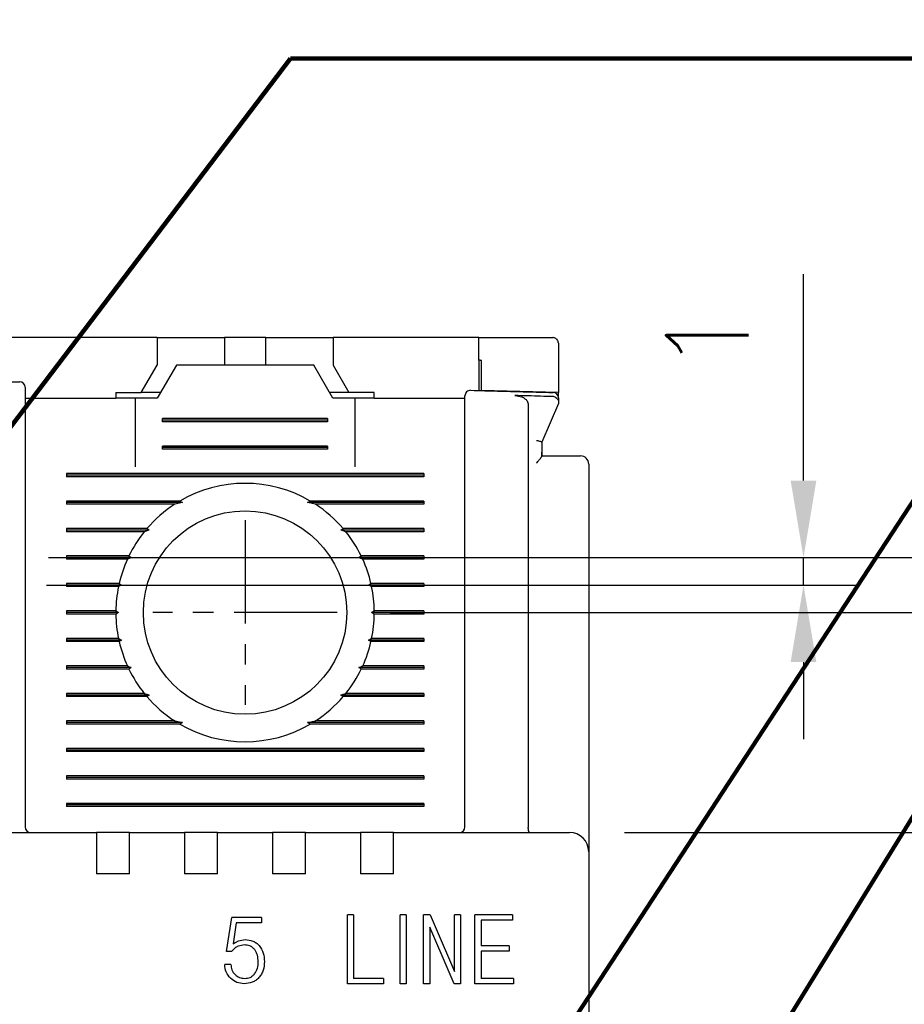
# Model space of a CAD drawing. Extents: x 2148 to 5237, y -907 to 1442.
# Tile 21 of 28: x 4703 to 4735, y 1314 to 1350. Entities that reach past the tile are written whole.
import ezdxf

# ---------------------------------------------------------------- set-up
doc = ezdxf.new("R2010")
doc.units = 0
doc.header["$LTSCALE"] = 3
doc.header["$MEASUREMENT"] = 0
doc.linetypes.add('CENTER', pattern=[2, 1.25, -0.25, 0.25, -0.25])
doc.layers.get('0').update_dxf_attribs({"linetype": 'CONTINUOUS'})
doc.layers.get('Defpoints').update_dxf_attribs({"linetype": 'CONTINUOUS'})
doc.layers.add('cen', color=1, linetype='CENTER')
doc.layers.add('di', color=3, linetype='CONTINUOUS')
doc.styles.add('KIM', font='ROMANS.shx', dxfattribs={"height": 5, "bigfont": 'GSG1.shx'})
doc.styles.get("Standard").update_dxf_attribs({"font": 'romans.shx', "height": 3, "bigfont": 'ghs.shx'})
doc.dimstyles.get("Standard").update_dxf_attribs({"dimtxt": 0.18, "dimasz": 0.18, "dimexe": 0.18, "dimexo": 0.0625, "dimgap": 0.09, "dimtad": 0, "dimtih": 1, "dimtoh": 1, "dimdec": 4, "dimzin": 0, "dimdsep": 46, "dimtxsty": 'Standard', "dimcen": 0.09, "dimadec": 0, "dimazin": 0, "dimtfac": 1, "dimtdec": 4, "dimtofl": 0, "dimtmove": 0, "dimatfit": 3, "dimfxl": 0, "dimtolj": 1, "dimtzin": 0, "dimarcsym": 0})
doc.dimstyles.new('STANDARD$0', dxfattribs={"dimtxt": 5, "dimasz": 5, "dimexe": 1, "dimexo": 2, "dimgap": 2, "dimtad": 1, "dimdec": 4, "dimzin": 12, "dimdsep": 46, "dimtxsty": 'KIM', "dimcen": -1, "dimdle": 0.1, "dimadec": 0, "dimazin": 0, "dimtfac": 1, "dimtdec": 4, "dimtmove": 0, "dimatfit": 3, "dimfxl": 0, "dimtolj": 1, "dimtzin": 0, "dimarcsym": 0})

# ---------------------------------------------------------------- blocks, each defined once
blk = doc.blocks.new('*D132')
at = {"layer": 'Defpoints', "color": 0}
for p in [(4714.219, 1328.737), (4714.219, 1248.737), (4760.705, 1248.737)]:
    blk.add_point(p, dxfattribs=at)
at = {"layer": 'di'}
for p, q in [((4716.219, 1328.737), (4762.705, 1328.737)), ((4760.705, 1325.937), (4760.705, 1251.537)), ((4716.219, 1248.737), (4762.705, 1248.737))]:
    blk.add_line(p, q, dxfattribs=at)
for points in [[(4760.238, 1325.937), (4761.172, 1325.937), (4760.705, 1328.737)], [(4760.238, 1251.537), (4761.172, 1251.537), (4760.705, 1248.737)]]:
    blk.add_solid(points, dxfattribs=at)
at = {"layer": 'di', "insert": (4757.205, 1288.737), "char_height": 3, "attachment_point": 5, "rotation": 90}
blk.add_mtext('\\A1;80', dxfattribs=at)
blk = doc.blocks.new('*D133')
at = {"layer": 'Defpoints', "color": 0}
for p in [(4722.743, 1320.737), (4722.743, 1256.737), (4750.705, 1256.737)]:
    blk.add_point(p, dxfattribs=at)
at = {"layer": 'di'}
for p, q in [((4724.743, 1320.737), (4752.705, 1320.737)), ((4750.705, 1317.937), (4750.705, 1259.537)), ((4724.743, 1256.737), (4752.705, 1256.737))]:
    blk.add_line(p, q, dxfattribs=at)
for points in [[(4750.238, 1317.937), (4751.172, 1317.937), (4750.705, 1320.737)], [(4750.238, 1259.537), (4751.172, 1259.537), (4750.705, 1256.737)]]:
    blk.add_solid(points, dxfattribs=at)
at = {"layer": 'di', "insert": (4747.205, 1288.737), "char_height": 3, "attachment_point": 5, "rotation": 90}
blk.add_mtext('\\A1;64', dxfattribs=at)
blk = doc.blocks.new('*D157')
at = {"layer": 'Defpoints', "color": 0}
for p in [(4701.798, 1330.737), (4701.719, 1246.737), (4771.154, 1246.737)]:
    blk.add_point(p, dxfattribs=at)
at = {"layer": 'di'}
for p, q in [((4703.798, 1330.737), (4773.154, 1330.737)), ((4771.154, 1327.937), (4771.154, 1249.537)), ((4703.719, 1246.737), (4773.154, 1246.737))]:
    blk.add_line(p, q, dxfattribs=at)
for points in [[(4770.687, 1327.937), (4771.62, 1327.937), (4771.154, 1330.737)], [(4770.687, 1249.537), (4771.62, 1249.537), (4771.154, 1246.737)]]:
    blk.add_solid(points, dxfattribs=at)
at = {"layer": 'di', "insert": (4767.654, 1288.737), "char_height": 3, "attachment_point": 5, "rotation": 90}
blk.add_mtext('\\A1;84', dxfattribs=at)
blk = doc.blocks.new('*D145')
at = {"layer": 'Defpoints', "color": 0}
for p in [(4701.798, 1330.737), (4701.719, 1329.737), (4731.256, 1329.737)]:
    blk.add_point(p, dxfattribs=at)
at = {"layer": 'di'}
for p, q in [((4731.256, 1333.537), (4731.256, 1341.051)), ((4703.798, 1330.737), (4733.256, 1330.737)), ((4731.256, 1329.737), (4731.256, 1330.737)), ((4703.719, 1329.737), (4733.256, 1329.737)), ((4731.256, 1326.937), (4731.256, 1324.137))]:
    blk.add_line(p, q, dxfattribs=at)
for points in [[(4730.789, 1333.537), (4731.723, 1333.537), (4731.256, 1330.737)], [(4730.789, 1326.937), (4731.723, 1326.937), (4731.256, 1329.737)]]:
    blk.add_solid(points, dxfattribs=at)
at = {"layer": 'di', "insert": (4727.756, 1338.694), "char_height": 3, "attachment_point": 5, "rotation": 90}
blk.add_mtext('\\A1;1', dxfattribs=at)

msp = doc.modelspace()

# ---------------------------------------------------------------- linework, layer by layer
for p, q in [((4707.743, 1338.737), (4702.443, 1338.737)), ((4707.743, 1338.737), (4707.743, 1337.737)), ((4707.743, 1338.737), (4709.693, 1338.737)), ((4709.693, 1338.737), (4710.193, 1338.737)), ((4710.193, 1338.737), (4710.193, 1337.737)), ((4711.693, 1338.737), (4710.193, 1338.737)), ((4711.693, 1337.737), (4711.693, 1338.737)), ((4711.693, 1338.737), (4712.193, 1338.737)), ((4712.193, 1338.737), (4714.143, 1338.737)), ((4714.143, 1338.737), (4714.143, 1337.737)), ((4719.443, 1338.737), (4714.143, 1338.737)), ((4719.443, 1337.913), (4719.443, 1338.737)), ((4722.343, 1338.537), (4722.343, 1336.737)), ((4707.165, 1336.737), (4707.743, 1337.737)), ((4708.443, 1337.737), (4707.75, 1336.537)), ((4713.443, 1337.737), (4708.443, 1337.737)), ((4714.135, 1336.537), (4713.443, 1337.737)), ((4714.143, 1337.737), (4714.72, 1336.737)), ((4719.443, 1337.913), (4719.443, 1336.813)), ((4719.543, 1336.811), (4719.543, 1337.911)), ((4706.243, 1336.737), (4706.243, 1336.537)), ((4706.243, 1336.737), (4707.165, 1336.737)), ((4707.865, 1336.737), (4707.165, 1336.737)), ((4714.72, 1336.737), (4714.02, 1336.737)), ((4715.643, 1336.737), (4714.72, 1336.737)), ((4715.643, 1336.537), (4715.643, 1336.737)), ((4722.343, 1336.737), (4719.543, 1336.811)), ((4722.343, 1336.593), (4722.343, 1336.737)), ((4702.943, 1336.537), (4706.243, 1336.537)), ((4706.943, 1336.537), (4706.243, 1336.537)), ((4706.943, 1336.537), (4706.943, 1334.037)), ((4707.75, 1336.537), (4706.943, 1336.537)), ((4714.943, 1336.537), (4714.135, 1336.537)), ((4715.643, 1336.537), (4714.943, 1336.537)), ((4714.943, 1334.037), (4714.943, 1336.537)), ((4715.643, 1336.537), (4718.943, 1336.537)), ((4721.243, 1336.299), (4721.243, 1320.923)), ((4722.343, 1336.337), (4721.743, 1334.937)), ((4702.943, 1336.049), (4702.943, 1320.937)), ((4707.943, 1335.679), (4707.943, 1335.795)), ((4713.943, 1335.795), (4707.943, 1335.795)), ((4713.943, 1335.737), (4707.943, 1335.737)), ((4713.943, 1335.679), (4707.943, 1335.679)), ((4713.943, 1335.795), (4713.943, 1335.679)), ((4718.943, 1320.937), (4718.943, 1335.738)), ((4721.743, 1334.937), (4721.743, 1334.57)), ((4721.743, 1334.937), (4721.743, 1334.937)), ((4707.943, 1334.679), (4707.943, 1334.795)), ((4713.943, 1334.795), (4707.943, 1334.795)), ((4713.943, 1334.737), (4707.943, 1334.737)), ((4713.943, 1334.679), (4707.943, 1334.679)), ((4713.943, 1334.795), (4713.943, 1334.679)), ((4721.743, 1334.57), (4721.743, 1334.423)), ((4721.743, 1334.423), (4721.741, 1334.423)), ((4721.743, 1334.437), (4722.743, 1334.437)), ((4704.443, 1333.795), (4704.443, 1333.679)), ((4717.443, 1333.795), (4704.443, 1333.795)), ((4717.443, 1333.795), (4717.443, 1333.679)), ((4723.443, 1334.137), (4723.443, 1320.864)), ((4717.443, 1333.737), (4704.443, 1333.737)), ((4717.443, 1333.679), (4704.443, 1333.679)), ((4708.571, 1332.795), (4704.443, 1332.795)), ((4704.443, 1332.795), (4704.443, 1332.679)), ((4708.671, 1332.737), (4704.443, 1332.737)), ((4708.671, 1332.737), (4708.384, 1332.679)), ((4708.571, 1332.795), (4708.671, 1332.737)), ((4713.214, 1332.737), (4713.314, 1332.795)), ((4717.443, 1332.737), (4713.214, 1332.737)), ((4713.502, 1332.679), (4713.214, 1332.737)), ((4717.443, 1332.795), (4713.314, 1332.795)), ((4717.443, 1332.795), (4717.443, 1332.679)), ((4708.384, 1332.679), (4704.443, 1332.679)), ((4717.443, 1332.679), (4713.502, 1332.679)), ((4707.373, 1331.795), (4704.443, 1331.795)), ((4704.443, 1331.795), (4704.443, 1331.679)), ((4707.456, 1331.737), (4704.443, 1331.737)), ((4707.278, 1331.679), (4704.443, 1331.679)), ((4717.443, 1331.737), (4714.43, 1331.737)), ((4717.443, 1331.795), (4714.512, 1331.795)), ((4717.443, 1331.679), (4714.608, 1331.679)), ((4717.443, 1331.795), (4717.443, 1331.679)), ((4708.543, 1331.537), (4708.543, 1331.553)), ((4713.342, 1331.553), (4713.343, 1331.537)), ((4706.717, 1330.795), (4704.443, 1330.795)), ((4704.443, 1330.795), (4704.443, 1330.679)), ((4706.8, 1330.737), (4704.443, 1330.737)), ((4706.663, 1330.679), (4704.443, 1330.679)), ((4717.443, 1330.737), (4715.085, 1330.737)), ((4717.443, 1330.795), (4715.168, 1330.795)), ((4717.443, 1330.679), (4715.223, 1330.679)), ((4717.443, 1330.795), (4717.443, 1330.679)), ((4706.363, 1329.795), (4704.443, 1329.795)), ((4704.443, 1329.795), (4704.443, 1329.679)), ((4706.453, 1329.737), (4704.443, 1329.737)), ((4706.338, 1329.679), (4704.443, 1329.679)), ((4706.453, 1329.737), (4706.338, 1329.679)), ((4706.363, 1329.795), (4706.453, 1329.737)), ((4715.433, 1329.737), (4715.522, 1329.795)), ((4715.547, 1329.679), (4715.433, 1329.737)), ((4717.443, 1329.737), (4715.433, 1329.737)), ((4717.443, 1329.795), (4715.522, 1329.795)), ((4717.443, 1329.679), (4715.547, 1329.679)), ((4717.443, 1329.795), (4717.443, 1329.679)), ((4706.243, 1328.795), (4704.443, 1328.795)), ((4704.443, 1328.795), (4704.443, 1328.679)), ((4706.243, 1328.795), (4706.343, 1328.737)), ((4715.543, 1328.737), (4715.642, 1328.795)), ((4717.443, 1328.795), (4715.642, 1328.795)), ((4717.443, 1328.795), (4717.443, 1328.679)), ((4706.343, 1328.737), (4704.443, 1328.737)), ((4706.243, 1328.679), (4704.443, 1328.679)), ((4706.343, 1328.737), (4706.243, 1328.679)), ((4715.642, 1328.679), (4715.543, 1328.737)), ((4717.443, 1328.737), (4715.543, 1328.737)), ((4717.443, 1328.679), (4715.642, 1328.679)), ((4706.338, 1327.795), (4704.443, 1327.795)), ((4704.443, 1327.795), (4704.443, 1327.679)), ((4706.453, 1327.737), (4704.443, 1327.737)), ((4706.338, 1327.795), (4706.453, 1327.737)), ((4706.453, 1327.737), (4706.363, 1327.679)), ((4715.433, 1327.737), (4715.547, 1327.795)), ((4717.443, 1327.737), (4715.433, 1327.737)), ((4715.522, 1327.679), (4715.433, 1327.737)), ((4717.443, 1327.795), (4715.547, 1327.795)), ((4717.443, 1327.795), (4717.443, 1327.679)), ((4706.363, 1327.679), (4704.443, 1327.679)), ((4717.443, 1327.679), (4715.522, 1327.679)), ((4706.663, 1326.795), (4704.443, 1326.795)), ((4704.443, 1326.795), (4704.443, 1326.679)), ((4706.8, 1326.737), (4704.443, 1326.737)), ((4706.717, 1326.679), (4704.443, 1326.679)), ((4717.443, 1326.737), (4715.085, 1326.737)), ((4717.443, 1326.679), (4715.168, 1326.679)), ((4717.443, 1326.795), (4715.223, 1326.795)), ((4717.443, 1326.795), (4717.443, 1326.679)), ((4708.542, 1325.921), (4708.543, 1325.937)), ((4713.343, 1325.937), (4713.343, 1325.921)), ((4707.278, 1325.795), (4704.443, 1325.795)), ((4704.443, 1325.795), (4704.443, 1325.679)), ((4707.456, 1325.737), (4704.443, 1325.737)), ((4707.373, 1325.679), (4704.443, 1325.679)), ((4717.443, 1325.737), (4714.43, 1325.737)), ((4717.443, 1325.679), (4714.512, 1325.679)), ((4717.443, 1325.795), (4714.608, 1325.795)), ((4717.443, 1325.795), (4717.443, 1325.679)), ((4708.384, 1324.795), (4704.443, 1324.795)), ((4704.443, 1324.795), (4704.443, 1324.679)), ((4708.671, 1324.737), (4704.443, 1324.737)), ((4708.571, 1324.679), (4704.443, 1324.679)), ((4708.384, 1324.795), (4708.671, 1324.737)), ((4708.671, 1324.737), (4708.571, 1324.679)), ((4713.214, 1324.737), (4713.502, 1324.795)), ((4713.314, 1324.679), (4713.214, 1324.737)), ((4717.443, 1324.737), (4713.214, 1324.737)), ((4717.443, 1324.679), (4713.314, 1324.679)), ((4717.443, 1324.795), (4713.502, 1324.795)), ((4717.443, 1324.795), (4717.443, 1324.679)), ((4704.443, 1323.795), (4704.443, 1323.679)), ((4717.443, 1323.795), (4704.443, 1323.795)), ((4717.443, 1323.795), (4717.443, 1323.679)), ((4717.443, 1323.737), (4704.443, 1323.737)), ((4717.443, 1323.679), (4704.443, 1323.679)), ((4704.443, 1322.795), (4704.443, 1322.679)), ((4717.443, 1322.795), (4704.443, 1322.795)), ((4717.443, 1322.737), (4704.443, 1322.737)), ((4717.443, 1322.795), (4717.443, 1322.679)), ((4717.443, 1322.679), (4704.443, 1322.679)), ((4704.443, 1321.795), (4704.443, 1321.679)), ((4717.443, 1321.795), (4704.443, 1321.795)), ((4717.443, 1321.737), (4704.443, 1321.737)), ((4717.443, 1321.679), (4704.443, 1321.679)), ((4717.443, 1321.795), (4717.443, 1321.679)), ((4721.243, 1320.923), (4721.243, 1320.921)), ((4691.343, 1320.737), (4705.543, 1320.737)), ((4705.543, 1320.737), (4705.543, 1320.045)), ((4706.743, 1320.737), (4705.543, 1320.737)), ((4706.743, 1320.737), (4708.743, 1320.737)), ((4706.743, 1320.045), (4706.743, 1320.737)), ((4708.743, 1320.737), (4708.743, 1320.045)), ((4709.943, 1320.737), (4708.743, 1320.737)), ((4709.943, 1320.737), (4711.943, 1320.737)), ((4709.943, 1320.045), (4709.943, 1320.737)), ((4711.943, 1320.737), (4711.943, 1320.045)), ((4713.143, 1320.737), (4711.943, 1320.737)), ((4713.143, 1320.737), (4715.143, 1320.737)), ((4713.143, 1320.045), (4713.143, 1320.737)), ((4715.143, 1320.737), (4715.143, 1320.045)), ((4716.343, 1320.737), (4715.143, 1320.737)), ((4716.343, 1320.737), (4722.743, 1320.737)), ((4716.343, 1320.045), (4716.343, 1320.737)), ((4723.443, 1320.864), (4723.443, 1320.037)), ((4705.543, 1320.045), (4705.543, 1319.237)), ((4706.743, 1319.237), (4706.743, 1320.045)), ((4708.743, 1320.045), (4708.743, 1319.237)), ((4709.943, 1319.237), (4709.943, 1320.045)), ((4711.943, 1320.045), (4711.943, 1319.237)), ((4713.143, 1319.237), (4713.143, 1320.045)), ((4715.143, 1320.045), (4715.143, 1319.237)), ((4716.343, 1319.237), (4716.343, 1320.045)), ((4723.443, 1320.037), (4723.443, 1257.437)), ((4706.743, 1319.237), (4705.543, 1319.237)), ((4709.943, 1319.237), (4708.743, 1319.237)), ((4713.143, 1319.237), (4711.943, 1319.237)), ((4716.343, 1319.237), (4715.143, 1319.237)), ((4714.667, 1315.237), (4714.667, 1317.737)), ((4714.891, 1317.737), (4714.667, 1317.737)), ((4714.891, 1317.737), (4714.891, 1315.429)), ((4716.58, 1315.237), (4716.58, 1317.737)), ((4716.804, 1317.737), (4716.58, 1317.737)), ((4716.804, 1317.737), (4716.804, 1315.237)), ((4717.435, 1315.237), (4717.435, 1317.737)), ((4717.679, 1317.737), (4717.435, 1317.737)), ((4717.679, 1317.737), (4717.852, 1317.32)), ((4718.557, 1315.686), (4718.557, 1317.737)), ((4718.781, 1317.737), (4718.557, 1317.737)), ((4718.781, 1317.737), (4718.781, 1315.237)), ((4720.667, 1317.737), (4719.303, 1317.737)), ((4719.303, 1315.237), (4719.303, 1317.737)), ((4720.667, 1317.737), (4720.667, 1317.545)), ((4710.267, 1316.407), (4710.459, 1317.641)), ((4711.536, 1317.641), (4710.459, 1317.641)), ((4710.62, 1317.448), (4710.505, 1316.681)), ((4711.536, 1317.448), (4710.62, 1317.448)), ((4711.536, 1317.641), (4711.536, 1317.448)), ((4717.852, 1317.32), (4718.557, 1315.686)), ((4720.667, 1317.545), (4719.527, 1317.545)), ((4719.527, 1317.545), (4719.527, 1316.615)), ((4718.364, 1315.655), (4717.659, 1317.288)), ((4717.659, 1317.288), (4717.659, 1315.237)), ((4710.505, 1316.681), (4710.704, 1316.799)), ((4710.909, 1316.647), (4710.655, 1316.587)), ((4710.704, 1316.799), (4710.944, 1316.839)), ((4720.545, 1316.615), (4719.527, 1316.615)), ((4720.545, 1316.615), (4720.545, 1316.423)), ((4710.459, 1316.407), (4710.267, 1316.407)), ((4720.545, 1316.423), (4719.527, 1316.423)), ((4719.527, 1316.423), (4719.527, 1315.429)), ((4710.427, 1315.936), (4710.203, 1315.936)), ((4718.553, 1315.237), (4718.364, 1315.655)), ((4715.983, 1315.237), (4714.667, 1315.237)), ((4715.983, 1315.429), (4714.891, 1315.429)), ((4715.983, 1315.429), (4715.983, 1315.237)), ((4716.804, 1315.237), (4716.58, 1315.237)), ((4717.659, 1315.237), (4717.435, 1315.237)), ((4718.781, 1315.237), (4718.553, 1315.237)), ((4720.71, 1315.237), (4719.303, 1315.237)), ((4720.71, 1315.429), (4719.527, 1315.429)), ((4720.71, 1315.429), (4720.71, 1315.237))]:
    msp.add_line(p, q)
at = {"flags": 128}
for points in [[(4719.543, 1337.911), (4719.53, 1337.911), (4719.518, 1337.911), (4719.505, 1337.911), (4719.493, 1337.912), (4719.48, 1337.912), (4719.468, 1337.912), (4719.455, 1337.913), (4719.443, 1337.913)], [(4707.373, 1331.795), (4707.416, 1331.765), (4707.456, 1331.737)], [(4714.43, 1331.737), (4714.47, 1331.765), (4714.512, 1331.795)], [(4706.717, 1330.795), (4706.783, 1330.749), (4706.8, 1330.737)], [(4715.168, 1326.679), (4715.102, 1326.725), (4715.085, 1326.737)], [(4707.456, 1325.737), (4707.415, 1325.709), (4707.373, 1325.679)], [(4714.512, 1325.679), (4714.47, 1325.709), (4714.43, 1325.737)]]:
    msp.add_lwpolyline(points, dxfattribs=at)
msp.add_circle((4710.943, 1328.737), 3.7)
for centre, radius, start, end in [((4702.743, 1336.93), 0.2, 0, 89.2735), ((4719.143, 1336.621), 0.2, 88.5642, 180), ((4722.143, 1336.542), 0.2, 0, 88.4345), ((4723.143, 1334.137), 0.3, 0, 90), ((4710.943, 1328.737), 4.7, 59.6946, 120.3054), ((4710.943, 1328.737), 4.7, 122.9885, 139.4145), ((4710.943, 1328.737), 4.7, 40.5855, 57.0115), ((4710.943, 1328.737), 4.7, 141.2434, 154.0354), ((4710.943, 1328.737), 4.7, 25.9646, 38.7566), ((4710.943, 1328.737), 4.7, 155.591, 166.9942), ((4710.943, 1328.737), 4.7, 13.0058, 24.409), ((4710.943, 1328.737), 4.7, 168.4349, 179.2962), ((4710.943, 1328.737), 4.7, 0.7038, 11.5651), ((4710.943, 1328.737), 4.7, 180.7038, 191.5651), ((4710.943, 1328.737), 4.7, 348.4349, 359.2962), ((4710.943, 1328.737), 4.7, 193.0058, 204.409), ((4710.943, 1328.737), 4.7, 335.591, 346.9942), ((4710.943, 1328.737), 4.7, 205.9646, 218.7566), ((4710.943, 1328.737), 4.7, 321.2434, 334.0354), ((4710.943, 1328.737), 4.7, 220.5855, 237.0115), ((4710.943, 1328.737), 4.7, 302.9885, 319.4145), ((4710.943, 1328.737), 4.7, 239.6946, 300.3054), ((4703.143, 1320.937), 0.2, 180, 270), ((4718.743, 1320.937), 0.2, 270, 0), ((4722.743, 1320.037), 0.7, 0, 90)]:
    msp.add_arc(centre, radius, start, end)
for points, knots in [([(4719.443, 1338.737), (4720.159, 1338.737), (4721.059, 1338.737), (4721.959, 1338.737), (4722.143, 1338.737)], [0, 0, 0, 0, 0.796383, 1, 1, 1, 1]), ([(4722.343, 1338.537), (4722.336, 1338.583), (4722.327, 1338.639), (4722.263, 1338.699), (4722.228, 1338.719), (4722.189, 1338.732), (4722.161, 1338.737), (4722.146, 1338.737), (4722.143, 1338.737)], [0, 0, 0, 0, 0.58431, 0.710576, 0.837529, 0.909445, 0.982025, 1, 1, 1, 1]), ([(4699.745, 1337.165), (4700.572, 1337.156), (4701.572, 1337.145), (4702.573, 1337.133), (4702.745, 1337.13)], [0, 0, 0, 0, 0.827381, 1, 1, 1, 1]), ([(4702.943, 1336.93), (4702.943, 1336.929), (4702.943, 1336.925), (4702.943, 1336.852), (4702.943, 1336.657), (4702.943, 1336.38), (4702.943, 1336.159), (4702.943, 1336.049)], [0, 0, 0, 0, 0.070956, 0.303199, 0.535461, 0.76773, 1, 1, 1, 1]), ([(4719.148, 1336.821), (4719.319, 1336.816), (4720.32, 1336.791), (4721.32, 1336.764), (4722.148, 1336.742)], [0, 0, 0, 0, 0.171722, 1, 1, 1, 1]), ([(4718.943, 1335.738), (4718.943, 1335.772), (4718.943, 1335.917), (4718.943, 1336.162), (4718.943, 1336.415), (4718.943, 1336.588), (4718.943, 1336.61), (4718.943, 1336.621)], [0, 0, 0, 0, 0.0717038, 0.3038527, 0.5359293, 0.7679639, 1, 1, 1, 1]), ([(4720.759, 1336.63), (4720.844, 1336.621), (4720.974, 1336.608), (4721.121, 1336.527), (4721.199, 1336.449), (4721.237, 1336.37), (4721.241, 1336.32), (4721.243, 1336.299)], [0, 0, 0, 0, 0.392749, 0.600225, 0.767411, 0.901701, 1, 1, 1, 1]), ([(4722.147, 1336.593), (4721.846, 1336.601), (4721.383, 1336.614), (4720.92, 1336.626), (4720.759, 1336.63)], [0, 0, 0, 0, 0.6516242, 1, 1, 1, 1]), ([(4722.217, 1336.575), (4722.199, 1336.582), (4722.177, 1336.591), (4722.152, 1336.593), (4722.147, 1336.593)], [0, 0, 0, 0, 0.777413, 1, 1, 1, 1]), ([(4722.217, 1336.575), (4722.229, 1336.569), (4722.26, 1336.552), (4722.303, 1336.516), (4722.336, 1336.467), (4722.34, 1336.429), (4722.343, 1336.41)], [0, 0, 0, 0, 0.167985, 0.443984, 0.72178, 1, 1, 1, 1]), ([(4722.343, 1336.542), (4722.343, 1336.532), (4722.343, 1336.517), (4722.343, 1336.438), (4722.343, 1336.41)], [0, 0, 0, 0, 0.648733, 1, 1, 1, 1]), ([(4722.343, 1336.41), (4722.343, 1336.397), (4722.343, 1336.371), (4722.343, 1336.346), (4722.343, 1336.337), (4722.343, 1336.337), (4722.343, 1336.337)], [0, 0, 0, 0, 0.356715, 0.717462, 0.93168, 1, 1, 1, 1]), ([(4721.543, 1335.001), (4721.544, 1335.001), (4721.56, 1334.998), (4721.598, 1334.989), (4721.653, 1334.975), (4721.703, 1334.96), (4721.736, 1334.946), (4721.74, 1334.94), (4721.743, 1334.937)], [0, 0, 0, 0, 0.014303, 0.155266, 0.370407, 0.581498, 0.790716, 1, 1, 1, 1]), ([(4721.741, 1334.423), (4721.742, 1334.471), (4721.743, 1334.521), (4721.743, 1334.569), (4721.743, 1334.57)], [0, 0, 0, 0, 0.973007, 1, 1, 1, 1]), ([(4721.543, 1334.171), (4721.543, 1334.172), (4721.574, 1334.21), (4721.631, 1334.278), (4721.697, 1334.356), (4721.732, 1334.402), (4721.739, 1334.418), (4721.741, 1334.423)], [0, 0, 0, 0, 0.008619, 0.366636, 0.667244, 0.8834, 1, 1, 1, 1]), ([(4722.743, 1334.437), (4722.787, 1334.437), (4722.877, 1334.437), (4722.996, 1334.437), (4723.087, 1334.437), (4723.136, 1334.437), (4723.141, 1334.437), (4723.143, 1334.437)], [0, 0, 0, 0, 0.212955, 0.425889, 0.639443, 0.854314, 1, 1, 1, 1]), ([(4707.456, 1331.737), (4707.438, 1331.731), (4707.378, 1331.712), (4707.319, 1331.693), (4707.278, 1331.679)], [0, 0, 0, 0, 0.296332, 1, 1, 1, 1]), ([(4714.608, 1331.679), (4714.566, 1331.693), (4714.507, 1331.712), (4714.447, 1331.731), (4714.43, 1331.737)], [0, 0, 0, 0, 0.7036676, 1, 1, 1, 1]), ([(4706.8, 1330.737), (4706.797, 1330.735), (4706.751, 1330.716), (4706.705, 1330.697), (4706.663, 1330.679)], [0, 0, 0, 0, 0.076336, 1, 1, 1, 1]), ([(4715.085, 1330.737), (4715.091, 1330.741), (4715.119, 1330.76), (4715.146, 1330.779), (4715.168, 1330.795)], [0, 0, 0, 0, 0.205241, 1, 1, 1, 1]), ([(4715.223, 1330.679), (4715.18, 1330.697), (4715.135, 1330.716), (4715.089, 1330.735), (4715.085, 1330.737)], [0, 0, 0, 0, 0.923664, 1, 1, 1, 1]), ([(4706.663, 1326.795), (4706.705, 1326.777), (4706.751, 1326.757), (4706.797, 1326.738), (4706.8, 1326.737)], [0, 0, 0, 0, 0.922331, 1, 1, 1, 1]), ([(4706.8, 1326.737), (4706.794, 1326.733), (4706.767, 1326.714), (4706.739, 1326.694), (4706.717, 1326.679)], [0, 0, 0, 0, 0.206513, 1, 1, 1, 1]), ([(4715.085, 1326.737), (4715.089, 1326.738), (4715.135, 1326.757), (4715.18, 1326.777), (4715.223, 1326.795)], [0, 0, 0, 0, 0.077669, 1, 1, 1, 1]), ([(4707.278, 1325.795), (4707.319, 1325.781), (4707.378, 1325.762), (4707.438, 1325.743), (4707.456, 1325.737)], [0, 0, 0, 0, 0.702611, 1, 1, 1, 1]), ([(4714.43, 1325.737), (4714.447, 1325.743), (4714.507, 1325.762), (4714.566, 1325.781), (4714.608, 1325.795)], [0, 0, 0, 0, 0.297389, 1, 1, 1, 1]), ([(4721.296, 1320.737), (4721.296, 1320.737), (4721.293, 1320.737), (4721.284, 1320.74), (4721.27, 1320.758), (4721.256, 1320.8), (4721.246, 1320.855), (4721.244, 1320.899), (4721.243, 1320.921)], [0, 0, 0, 0, 0.013213, 0.11534, 0.344004, 0.565228, 0.782542, 1, 1, 1, 1]), ([(4711.287, 1316.484), (4711.262, 1316.509), (4711.213, 1316.56), (4711.088, 1316.632), (4710.981, 1316.641), (4710.909, 1316.647)], [0, 0, 0, 0, 0.250607, 0.49999, 1, 1, 1, 1]), ([(4710.944, 1316.839), (4711.04, 1316.831), (4711.184, 1316.819), (4711.354, 1316.725), (4711.422, 1316.658), (4711.456, 1316.624)], [0, 0, 0, 0, 0.499689, 0.749208, 1, 1, 1, 1]), ([(4711.456, 1316.624), (4711.514, 1316.536), (4711.631, 1316.36), (4711.64, 1316.148), (4711.645, 1316.042)], [0, 0, 0, 0, 0.4961539, 1, 1, 1, 1]), ([(4710.655, 1316.587), (4710.617, 1316.563), (4710.54, 1316.515), (4710.486, 1316.443), (4710.459, 1316.407)], [0, 0, 0, 0, 0.501195, 1, 1, 1, 1]), ([(4711.421, 1316.032), (4711.416, 1316.112), (4711.41, 1316.233), (4711.357, 1316.386), (4711.311, 1316.451), (4711.287, 1316.484)], [0, 0, 0, 0, 0.501016, 0.750433, 1, 1, 1, 1]), ([(4710.415, 1315.432), (4710.355, 1315.505), (4710.233, 1315.652), (4710.213, 1315.841), (4710.203, 1315.936)], [0, 0, 0, 0, 0.499277, 1, 1, 1, 1]), ([(4710.427, 1315.936), (4710.434, 1315.867), (4710.448, 1315.729), (4710.534, 1315.621), (4710.577, 1315.567)], [0, 0, 0, 0, 0.500579, 1, 1, 1, 1]), ([(4711.288, 1315.592), (4711.329, 1315.659), (4711.412, 1315.794), (4711.418, 1315.952), (4711.421, 1316.032)], [0, 0, 0, 0, 0.4970383, 1, 1, 1, 1]), ([(4711.645, 1316.042), (4711.638, 1315.936), (4711.628, 1315.777), (4711.546, 1315.579), (4711.48, 1315.497), (4711.446, 1315.456)], [0, 0, 0, 0, 0.500581, 0.749968, 1, 1, 1, 1]), ([(4710.577, 1315.567), (4710.628, 1315.526), (4710.731, 1315.445), (4710.862, 1315.434), (4710.928, 1315.429)], [0, 0, 0, 0, 0.499848, 1, 1, 1, 1]), ([(4710.928, 1315.429), (4710.997, 1315.435), (4711.1, 1315.445), (4711.219, 1315.517), (4711.265, 1315.567), (4711.288, 1315.592)], [0, 0, 0, 0, 0.5004333, 0.7497271, 1, 1, 1, 1]), ([(4710.911, 1315.237), (4710.818, 1315.244), (4710.633, 1315.258), (4710.488, 1315.374), (4710.415, 1315.432)], [0, 0, 0, 0, 0.500709, 1, 1, 1, 1]), ([(4711.446, 1315.456), (4711.41, 1315.421), (4711.339, 1315.352), (4711.16, 1315.257), (4711.01, 1315.245), (4710.911, 1315.237)], [0, 0, 0, 0, 0.251162, 0.501242, 1, 1, 1, 1])]:
    msp.add_open_spline(points, degree=3, knots=knots)
at = {"layer": 'cen'}
for p, q in [((4710.943, 1332.092), (4710.943, 1325.382)), ((4714.298, 1328.737), (4707.588, 1328.737))]:
    msp.add_line(p, q, dxfattribs=at)

# ---------------------------------------------------------------- dimensions: what is measured, and where the dimension line sits
at = {"layer": 'di'}
for base, p1, p2, override, picture, middle in [((4731.256, 1329.737), (4701.798, 1330.737), (4701.719, 1329.737), {"dimtxt": 3, "dimasz": 2.8, "dimexe": 2, "dimdec": 2, "dimzin": 8, "dimtxsty": 'Standard', "dimcen": 0, "dimclrd": 256, "dimclre": 256, "dimclrt": 256, "dimadec": 2, "dimazin": 2, "dimtfac": 0.6, "dimtdec": 2, "dimtzin": 8, "dimlwd": 65535, "dimlwe": 65535, "dimarcsym": 1}, '*D145', (4731.256, 1338.694)), ((4771.154, 1246.737), (4701.798, 1330.737), (4701.719, 1246.737), {"dimtxt": 3, "dimasz": 2.8, "dimexe": 2, "dimdec": 2, "dimzin": 8, "dimtxsty": 'Standard', "dimcen": 0, "dimclrd": 256, "dimclre": 256, "dimclrt": 256, "dimadec": 2, "dimazin": 2, "dimtfac": 0.6, "dimtdec": 2, "dimtmove": 0, "dimtzin": 8, "dimlwd": 65535, "dimlwe": 65535, "dimarcsym": 1}, '*D157', (4771.154, 1288.737)), ((4760.705, 1248.737), (4714.219, 1328.737), (4714.219, 1248.737), {"dimtxt": 3, "dimasz": 2.8, "dimexe": 2, "dimdec": 2, "dimzin": 8, "dimtxsty": 'Standard', "dimcen": 0, "dimclrd": 256, "dimclre": 256, "dimclrt": 256, "dimadec": 2, "dimazin": 2, "dimtfac": 0.6, "dimtdec": 2, "dimtmove": 0, "dimtzin": 8, "dimlwd": 65535, "dimlwe": 65535, "dimarcsym": 1}, '*D132', (4760.705, 1288.737)), ((4750.705, 1256.737), (4722.743, 1320.737), (4722.743, 1256.737), {"dimtxt": 3, "dimasz": 2.8, "dimexe": 2, "dimdec": 2, "dimzin": 8, "dimtxsty": 'Standard', "dimcen": 0, "dimclrd": 256, "dimclre": 256, "dimclrt": 256, "dimadec": 2, "dimazin": 2, "dimtfac": 0.6, "dimtdec": 2, "dimtmove": 0, "dimtzin": 8, "dimlwd": 65535, "dimlwe": 65535, "dimarcsym": 1}, '*D133', (4750.705, 1288.737))]:
    dim = msp.add_linear_dim(base=base, p1=p1, p2=p2, angle=270, dimstyle='STANDARD$0', override=override, dxfattribs=at)
    dim.commit()
    dim.dimension.update_dxf_attribs({"geometry": picture, "text_midpoint": middle, "dimtype": 160})

# ---------------------------------------------------------------- leaders
at = {"layer": 'di', "annotation_type": 0, "has_hookline": 1, "hookline_direction": 0}
for points, text_width in [([(4708.443, 1291.837), (4747.686, 1351.825), (4750.886, 1351.825)], 41.244), ([(4698.443, 1330.275), (4712.6, 1348.891), (4715.8, 1348.891)], 26.946), ([(4717.043, 1291.837), (4746.473, 1339.55), (4749.673, 1339.55)], 45.067)]:
    msp.add_leader(points, dimstyle='Standard', override={"dimtxt": 4, "dimasz": 3.2, "dimexe": 2, "dimexo": 2, "dimgap": 2, "dimtad": 1, "dimtih": 0, "dimtoh": 0, "dimdec": 2, "dimzin": 8, "dimcen": 0, "dimclrd": 256, "dimclre": 256, "dimclrt": 256, "dimadec": 2, "dimazin": 2, "dimtfac": 0.6, "dimtdec": 2, "dimtofl": 1, "dimtzin": 8, "dimlwd": 65535, "dimlwe": 65535, "dimarcsym": 1}, dxfattribs=dict(at, text_width=text_width))

doc.saveas('drawing.dxf')
